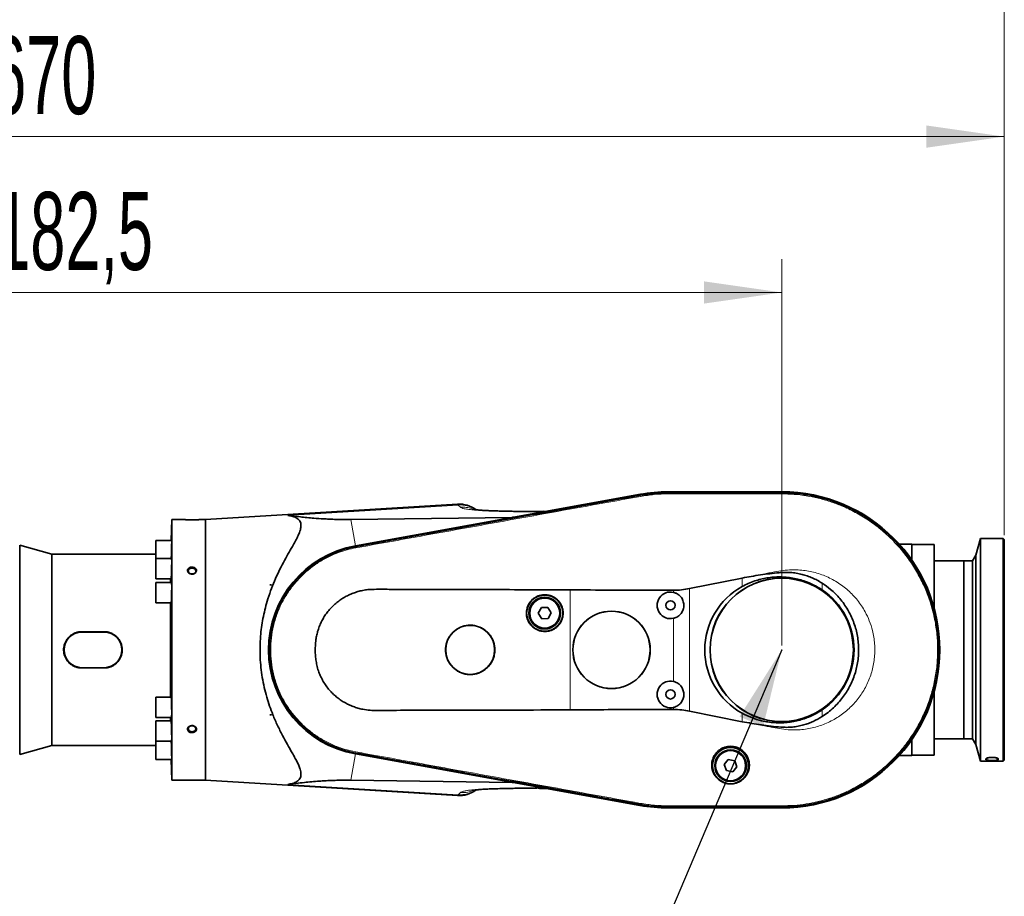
# Model space of a CAD drawing. Header units: millimetres. Extents: x 0 to 11920, y 0 to 8400.
# Tile 59 of 61: x 8958 to 9842, y 6984 to 7771. Entities that reach past the tile are written whole.
import ezdxf

# ---------------------------------------------------------------- set-up
doc = ezdxf.new("R2010")
doc.units = ezdxf.units.MM
doc.header["$LTSCALE"] = 20
doc.header["$PDSIZE"] = -1
doc.styles.add('SLDTEXTSTYLE0', font='TXT', dxfattribs={"width": 0.605})
doc.dimstyles.new('SLDDIMSTYLE0', dxfattribs={"dimtxt": 70, "dimasz": 70, "dimexe": 0, "dimexo": 0.0625, "dimgap": 17.5, "dimtad": 1, "dimdec": 1, "dimrnd": 1e-09, "dimzin": 12, "dimdsep": 46, "dimtxsty": 'SLDTEXTSTYLE0', "dimsah": 1, "dimcen": 0.09, "dimadec": 0, "dimazin": 3, "dimtfac": 1, "dimtofl": 0, "dimtmove": 0, "dimatfit": 3, "dimfxl": 1, "dimfrac": 2, "dimtolj": 1, "dimtzin": 12, "dimarcsym": 0})
doc.dimstyles.new('SLDDIMSTYLE1', dxfattribs={"dimtxt": 0.18, "dimasz": 70, "dimexe": 0, "dimexo": 0.0625, "dimgap": 0, "dimtad": 0, "dimtih": 1, "dimtoh": 1, "dimdec": 0, "dimrnd": 1e-09, "dimzin": 0, "dimdsep": 46, "dimtxsty": 'Standard', "dimsah": 1, "dimcen": 0.09, "dimadec": 0, "dimazin": 0, "dimtfac": 70, "dimtdec": 0, "dimtofl": 0, "dimtmove": 0, "dimatfit": 3, "dimfxl": 1, "dimfrac": 2, "dimtolj": 1, "dimtzin": 0, "dimarcsym": 0})
doc.dimstyles.new('SLDDIMSTYLE2', dxfattribs={"dimtxt": 70, "dimasz": 70, "dimexe": 0, "dimexo": 0.0625, "dimgap": 17.5, "dimtad": 1, "dimdec": 0, "dimrnd": 1e-09, "dimzin": 12, "dimdsep": 46, "dimtxsty": 'SLDTEXTSTYLE0', "dimsah": 1, "dimcen": 0.09, "dimadec": 0, "dimazin": 3, "dimtfac": 1, "dimtofl": 0, "dimtmove": 0, "dimatfit": 3, "dimfxl": 1, "dimfrac": 2, "dimtolj": 1, "dimtzin": 12, "dimarcsym": 0})

# ---------------------------------------------------------------- blocks, each defined once
blk = doc.blocks.new('_D_3')
at = {"color": 7, "linetype": 'Continuous', "lineweight": 0}
for p, q in [((8459.97, 7009.22), (8459.97, 7556.22)), ((9642.47, 7209.22), (9642.47, 7556.22)), ((9642.47, 7526.22), (8459.97, 7526.22))]:
    blk.add_line(p, q, dxfattribs=at)
at = {"color": 7, "linetype": 'Continuous', "lineweight": 18}
for points in [[(8459.97, 7526.22), (8529.97, 7516.22), (8529.97, 7536.22)], [(9642.47, 7526.22), (9572.47, 7536.22), (9572.47, 7516.22)]]:
    blk.add_solid(points, dxfattribs=at)
at = {"color": 7, "linetype": 'Continuous', "lineweight": 18, "insert": (8904.17, 7616.45), "char_height": 70, "attachment_point": 1, "style": 'SLDTEXTSTYLE0'}
blk.add_mtext('1182,5', dxfattribs=at)
blk = doc.blocks.new('_D_4')
at = {"color": 7, "linetype": 'Continuous', "lineweight": 0}
for p, q in [((8058.6, 7090.52), (8058.6, 7836.22)), ((9842.47, 7308.22), (9842.47, 7836.22)), ((8058.6, 7806.22), (9842.47, 7806.22))]:
    blk.add_line(p, q, dxfattribs=at)
at = {"color": 7, "linetype": 'Continuous', "lineweight": 18}
for centre, start, end in [((8951.02, 7859.93), 153.43495, 206.56505), ((8950.05, 7859.93), 333.43495, 26.56505)]:
    blk.add_arc(centre, 120.11, start, end, dxfattribs=at)
for points in [[(8058.6, 7806.22), (8128.6, 7796.22), (8128.6, 7816.22)], [(9842.47, 7806.22), (9772.47, 7816.22), (9772.47, 7796.22)]]:
    blk.add_solid(points, dxfattribs=at)
at = {"color": 7, "linetype": 'Continuous', "lineweight": 18, "insert": (8843.59, 7896.45), "char_height": 70, "attachment_point": 1, "style": 'SLDTEXTSTYLE0'}
blk.add_mtext('1784', dxfattribs=at)
blk = doc.blocks.new('_D_5')
at = {"color": 7, "linetype": 'Continuous', "lineweight": 0}
for p, q in [((8172.47, 7261.72), (8172.47, 7696.22)), ((9842.47, 7308.22), (9842.47, 7696.22)), ((9842.47, 7666.22), (8172.47, 7666.22))]:
    blk.add_line(p, q, dxfattribs=at)
at = {"color": 7, "linetype": 'Continuous', "lineweight": 18}
for points in [[(8172.47, 7666.22), (8242.47, 7656.22), (8242.47, 7676.22)], [(9842.47, 7666.22), (9772.47, 7676.22), (9772.47, 7656.22)]]:
    blk.add_solid(points, dxfattribs=at)
at = {"color": 7, "linetype": 'Continuous', "lineweight": 18, "insert": (8900.53, 7756.45), "char_height": 70, "attachment_point": 1, "style": 'SLDTEXTSTYLE0'}
blk.add_mtext('1670', dxfattribs=at)

msp = doc.modelspace()

# ---------------------------------------------------------------- linework, layer by layer
at = {"color": 7, "linetype": 'Continuous', "lineweight": 35}
for p, q in [((9515.4, 7344.97), (9259.38, 7298.71)), ((9259.39, 7298.6), (9515.23, 7344.85)), ((9642.47, 7347.22), (9540.47, 7347.22)), ((9540.47, 7347.12), (9642.47, 7347.12)), ((9540.47, 7346.33), (9540.48, 7346.33)), ((9642.47, 7346.33), (9642.47, 7346.33)), ((9351.15, 7336.08), (9124.47, 7322.22)), ((9515.36, 7344.08), (9515.37, 7344.08)), ((9423.93, 7329.52), (9428.18, 7329.66)), ((9429.88, 7329.6), (9428.18, 7329.66)), ((9094.39, 7322.22), (9093.73, 7303.57)), ((9105.47, 7322.22), (9094.39, 7322.22)), ((9094.39, 7088.22), (9094.39, 7322.22)), ((9124.47, 7322.22), (9119.47, 7322.22)), ((9124.47, 7322.22), (9124.47, 7088.22)), ((9255.12, 7322.3), (9400.28, 7324.25)), ((9094.22, 7303.57), (9079.89, 7303.57)), ((9079.89, 7303.57), (9079.89, 7287.2)), ((9759.47, 7300.22), (9748.01, 7300.22)), ((9759.47, 7300.22), (9759.47, 7285.69)), ((9820.97, 7305.22), (9816.93, 7290.15)), ((9841.47, 7305.22), (9820.97, 7305.22)), ((9820.97, 7305.22), (9820.97, 7105.22)), ((9842.47, 7304.22), (9841.47, 7305.22)), ((9841.47, 7105.22), (9841.47, 7305.22)), ((9842.47, 7304.22), (9842.47, 7106.22)), ((8986.47, 7291.22), (8957.63, 7299.22)), ((8957.63, 7111.22), (8957.63, 7299.22)), ((9079.89, 7291.22), (8986.47, 7291.22)), ((8986.47, 7119.22), (8986.47, 7291.22)), ((9259.52, 7297.86), (9259.54, 7297.86)), ((9779.47, 7299.72), (9759.47, 7299.72)), ((9779.47, 7299.72), (9779.47, 7242.57)), ((9094.22, 7287.2), (9079.89, 7287.2)), ((9079.89, 7287.2), (9079.89, 7268.9)), ((9805.97, 7285.22), (9779.47, 7285.22)), ((9813.97, 7285.22), (9805.97, 7285.22)), ((9805.97, 7125.22), (9805.97, 7285.22)), ((9816.93, 7290.15), (9813.97, 7285.22)), ((9813.97, 7285.22), (9813.97, 7125.22)), ((9816.93, 7290.15), (9816.93, 7120.29)), ((9079.89, 7268.9), (9093.68, 7268.9)), ((9094.06, 7265.87), (9079.89, 7265.87)), ((9079.89, 7265.87), (9079.89, 7247.57)), ((9093.3, 7265.87), (9093.3, 7268.9)), ((9559.64, 7260.27), (9606.91, 7269.76)), ((9182.52, 7263.55), (9182.52, 7263.72)), ((9183.88, 7263.72), (9182.52, 7263.55)), ((9182.61, 7263.72), (9182.52, 7263.55)), ((9182.52, 7263.72), (9182.61, 7263.72)), ((9182.61, 7263.72), (9183.88, 7263.72)), ((9079.89, 7247.57), (9093.75, 7247.57)), ((9093.3, 7162.87), (9093.3, 7247.57)), ((9426.43, 7243.13), (9423.7, 7238.04)), ((9432.21, 7243.31), (9426.43, 7243.13)), ((9435.24, 7238.4), (9432.21, 7243.31)), ((9432.51, 7233.31), (9435.24, 7238.4)), ((9423.7, 7238.04), (9426.74, 7233.13)), ((9426.74, 7233.13), (9432.51, 7233.31)), ((9033.47, 7221.51), (9013.47, 7221.51)), ((9033.47, 7221.22), (9013.47, 7221.22)), ((9013.47, 7189.22), (9033.47, 7189.22)), ((9013.47, 7188.94), (9033.47, 7188.94)), ((9779.47, 7167.87), (9779.47, 7110.72)), ((9093.75, 7162.87), (9079.89, 7162.87)), ((9079.89, 7162.87), (9079.89, 7144.57)), ((9606.91, 7140.67), (9559.64, 7150.17)), ((9079.89, 7144.57), (9094.06, 7144.57)), ((9093.68, 7141.54), (9079.89, 7141.54)), ((9079.89, 7141.54), (9079.89, 7123.24)), ((9093.3, 7141.54), (9093.3, 7144.57)), ((9182.52, 7146.89), (9183.88, 7146.72)), ((9182.52, 7146.72), (9182.52, 7146.89)), ((9182.52, 7146.89), (9182.61, 7146.72)), ((9182.61, 7146.72), (9182.52, 7146.72)), ((9182.61, 7146.72), (9183.88, 7146.72)), ((9079.89, 7123.24), (9094.22, 7123.24)), ((9079.89, 7123.24), (9079.89, 7106.87)), ((9759.47, 7124.75), (9759.47, 7110.22)), ((9779.47, 7125.22), (9805.97, 7125.22)), ((9805.97, 7125.22), (9813.97, 7125.22)), ((9813.97, 7125.22), (9816.93, 7120.29)), ((8957.63, 7111.22), (8986.47, 7119.22)), ((8986.47, 7119.22), (9079.89, 7119.22)), ((9816.93, 7120.29), (9820.97, 7105.22)), ((9079.89, 7106.87), (9094.22, 7106.87)), ((9093.73, 7106.87), (9094.39, 7088.22)), ((9259.37, 7111.74), (9515.02, 7065.5)), ((9515.23, 7065.59), (9259.39, 7111.84)), ((9259.54, 7112.58), (9259.52, 7112.58)), ((9594.46, 7106.63), (9590.78, 7102.19)), ((9600.16, 7105.67), (9594.46, 7106.63)), ((9602.16, 7100.25), (9600.16, 7105.67)), ((9748.01, 7110.22), (9759.47, 7110.22)), ((9759.47, 7110.72), (9779.47, 7110.72)), ((9825.98, 7107.46), (9825.97, 7107.41)), ((9825.97, 7106.59), (9825.97, 7107.41)), ((9841.47, 7105.22), (9842.47, 7106.22)), ((9590.78, 7102.19), (9592.79, 7096.77)), ((9592.79, 7096.77), (9598.48, 7095.81)), ((9598.48, 7095.81), (9602.16, 7100.25)), ((9820.97, 7105.22), (9841.47, 7105.22)), ((9094.39, 7088.22), (9124.47, 7088.22)), ((9124.47, 7088.22), (9351.16, 7074.36)), ((9400.13, 7086.2), (9255.1, 7088.15)), ((9423.54, 7080.87), (9423.95, 7080.86)), ((9429.78, 7080.84), (9428.18, 7080.78)), ((9515.37, 7066.36), (9515.36, 7066.36)), ((9540.48, 7064.12), (9540.47, 7064.12)), ((9642.47, 7063.33), (9540.47, 7063.33)), ((9540.47, 7063.22), (9642.47, 7063.22)), ((9642.47, 7064.11), (9642.46, 7064.11))]:
    msp.add_line(p, q, dxfattribs=at)
at = {"color": 8, "linetype": 'Continuous', "lineweight": 18}
for p, q in [((9515.37, 7344.08), (9515.23, 7344.85)), ((9540.47, 7346.33), (9540.47, 7347.12)), ((9540.47, 7345.3), (9540.48, 7346.33)), ((9642.47, 7346.33), (9642.47, 7347.12)), ((9642.47, 7346.33), (9642.47, 7345.3)), ((9515.55, 7343.07), (9515.36, 7344.08)), ((9351.73, 7335.3), (9198.71, 7326)), ((9353.65, 7333.38), (9351.73, 7335.3)), ((9400.28, 7324.25), (9429.88, 7329.6)), ((9255.12, 7322.3), (9259.38, 7298.71)), ((9259.52, 7297.86), (9259.39, 7298.6)), ((9259.71, 7296.84), (9259.54, 7297.86)), ((9606.91, 7262.12), (9606.91, 7269.76)), ((9678.71, 7265.18), (9678.71, 7259.11)), ((9452.47, 7151.33), (9452.47, 7259.1)), ((9545.28, 7256.89), (9545.28, 7258.74)), ((9559.64, 7260.27), (9559.64, 7150.17)), ((9545.28, 7176.89), (9545.28, 7233.55)), ((9013.47, 7221.51), (9013.47, 7221.22)), ((9033.47, 7221.51), (9033.47, 7221.22)), ((9013.47, 7188.94), (9013.47, 7189.22)), ((9033.47, 7188.94), (9033.47, 7189.22)), ((9545.28, 7151.69), (9545.28, 7153.55)), ((9678.71, 7151.34), (9678.71, 7145.26)), ((9606.91, 7140.67), (9606.91, 7148.32)), ((9255.1, 7088.15), (9259.37, 7111.74)), ((9259.52, 7112.58), (9259.39, 7111.84)), ((9259.71, 7113.6), (9259.54, 7112.58)), ((9825.97, 7106.59), (9827.67, 7108.27)), ((9825.97, 7107.41), (9826.45, 7107.87)), ((9835.28, 7108.26), (9836.97, 7106.59)), ((9836.5, 7107.87), (9836.97, 7107.41)), ((9351.73, 7075.14), (9198.71, 7084.44)), ((9429.78, 7080.84), (9400.13, 7086.2)), ((9351.73, 7075.14), (9353.65, 7077.06)), ((9515.37, 7066.36), (9515.23, 7065.59)), ((9515.55, 7067.37), (9515.36, 7066.36)), ((9540.47, 7065.14), (9540.48, 7064.12)), ((9540.47, 7064.12), (9540.47, 7063.33)), ((9642.47, 7065.14), (9642.46, 7064.11)), ((9642.47, 7064.11), (9642.47, 7063.33))]:
    msp.add_line(p, q, dxfattribs=at)
at = {"color": 7, "linetype": 'Continuous', "lineweight": 35, "flags": 128}
for points in [[(9112.47, 7273.37), (9113.58, 7273.51), (9114.56, 7273.94), (9115.32, 7274.59), (9115.77, 7275.4), (9115.86, 7276.29), (9115.59, 7277.15), (9114.97, 7277.89), (9114.09, 7278.44), (9113.03, 7278.73), (9111.91, 7278.73), (9110.85, 7278.44), (9109.97, 7277.89), (9109.36, 7277.15), (9109.08, 7276.29), (9109.18, 7275.4), (9109.63, 7274.59), (9110.38, 7273.94), (9111.37, 7273.51), (9112.47, 7273.37)], [(9112.47, 7131.68), (9113.58, 7131.82), (9114.56, 7132.25), (9115.32, 7132.9), (9115.77, 7133.71), (9115.86, 7134.6), (9115.59, 7135.46), (9114.97, 7136.2), (9114.09, 7136.75), (9113.03, 7137.04), (9111.91, 7137.04), (9110.85, 7136.75), (9109.97, 7136.2), (9109.36, 7135.46), (9109.08, 7134.6), (9109.18, 7133.71), (9109.63, 7132.9), (9110.38, 7132.25), (9111.37, 7131.82), (9112.47, 7131.68)], [(9836.97, 7106.59), (9836.97, 7106.68), (9836.97, 7106.78), (9836.97, 7106.88), (9836.97, 7106.98), (9836.97, 7107.08), (9836.97, 7107.18), (9836.97, 7107.29), (9836.97, 7107.41)]]:
    msp.add_lwpolyline(points, dxfattribs=at)
at = {"color": 7, "linetype": 'Continuous', "lineweight": 35}
for centre, radius in [((9642.47, 7205.22), 64.48), ((9642.47, 7205.22), 64.33), ((9429.47, 7238.22), 16.25), ((9429.47, 7238.22), 14.25), ((9429.47, 7238.22), 13.5), ((9542.47, 7245.22), 4.15), ((9489.47, 7205.22), 34.78), ((9489.47, 7205.22), 34.7), ((9362.47, 7205.22), 22), ((9542.47, 7165.22), 4.15), ((9596.47, 7101.22), 16.25), ((9596.47, 7101.22), 14.25), ((9596.47, 7101.22), 13.5)]:
    msp.add_circle(centre, radius, dxfattribs=at)
at = {"color": 8, "linetype": 'Continuous', "lineweight": 18}
for centre in [(9429.47, 7238.22), (9596.47, 7101.22)]:
    msp.add_circle(centre, 13.85, dxfattribs=at)
at = {"color": 7, "linetype": 'Continuous', "lineweight": 35}
for centre, radius, start, end in [((9540.47, 7205.22), 141.9, 90, 100.2472), ((9540.47, 7206.22), 141, 90, 100.24369), ((9642.47, 7205.22), 142, 270, 90), ((9642.47, 7205.22), 141.9, 270, 90), ((9352.63, 7311.13), 25, 53.24506, 93.3864), ((9276.27, 7205.22), 95, 100.24369, 259.74928), ((9276.27, 7205.22), 94.9, 100.2472, 259.7528), ((9542.47, 7245.22), 12, 76.45651, 283.54349), ((9642.47, 7205.22), 64.94, 303.92106, 56.07894), ((9013.47, 7205.22), 16, 90, 270), ((9033.47, 7205.22), 16, 270, 90), ((9542.47, 7165.22), 12, 76.45651, 283.54349), ((9352.63, 7099.31), 25, 266.62755, 306.73991), ((9540.47, 7206.22), 143, 259.74928, 270), ((9540.47, 7205.22), 141.9, 259.7528, 270)]:
    msp.add_arc(centre, radius, start, end, dxfattribs=at)
at = {"color": 8, "linetype": 'Continuous', "lineweight": 18}
for centre, radius, start, end in [((9353.54, 7310.73), 24.65, 55.97174, 94.22761), ((9353.54, 7099.74), 24.67, 265.79075, 304.0398)]:
    msp.add_arc(centre, radius, start, end, dxfattribs=at)
at = {"color": 7, "linetype": 'Continuous', "lineweight": 35}
for centre, major_axis, ratio, start_param, end_param in [((9427.58, 7335.2), (-4.1, 5.06), 0.585928, 2.668582, 2.83025), ((9415.06, 7332.94), (15.85, 8.33), 0.155329, 3.437966, 3.599634), ((9638.53, 7205.22), (65.19, 0), 0.998174, 2.07735, 4.205835), ((9414.89, 7077.51), (15.84, -8.33), 0.155513, 2.68342, 2.845177), ((9427.49, 7075.24), (4.1, 5.06), 0.586041, 0.311216, 0.472973)]:
    msp.add_ellipse(centre, major_axis=major_axis, ratio=ratio, start_param=start_param, end_param=end_param, dxfattribs=at)
for points, knots in [([(9515.37, 7344.08), (9518.67, 7344.6), (9524.46, 7345.52), (9532.86, 7346.2), (9537.93, 7346.28), (9540.47, 7346.33)], [0, 0, 0, 0, 0.396601, 0.697862, 1, 1, 1, 1]), ([(9540.48, 7346.33), (9543.81, 7346.33), (9550.48, 7346.32), (9563.82, 7346.33), (9580.5, 7346.33), (9600.83, 7346.33), (9617.99, 7346.33), (9631.98, 7346.32), (9638.97, 7346.33), (9642.47, 7346.33)], [0, 0, 0, 0, 0.098098, 0.196194, 0.392385, 0.588576, 0.794288, 0.897143, 1, 1, 1, 1]), ([(9642.47, 7346.33), (9645.84, 7346.26), (9652.57, 7346.12), (9662.63, 7344.99), (9672.58, 7343.2), (9682.4, 7340.68), (9692, 7337.48), (9701.35, 7333.58), (9710.39, 7329.04), (9719.1, 7323.85), (9727.4, 7318.06), (9735.27, 7311.68), (9742.65, 7304.76), (9749.53, 7297.32), (9755.85, 7289.42), (9761.6, 7281.07), (9766.73, 7272.34), (9771.22, 7263.26), (9775.04, 7253.89), (9778.19, 7244.26), (9780.64, 7234.44), (9782.38, 7224.46), (9783.4, 7214.39), (9783.69, 7204.26), (9783.26, 7194.15), (9782.11, 7184.08), (9780.24, 7174.14), (9777.65, 7164.34), (9774.38, 7154.77), (9770.42, 7145.44), (9765.81, 7136.43), (9760.56, 7127.76), (9754.71, 7119.51), (9748.27, 7111.68), (9741.31, 7104.34), (9733.82, 7097.51), (9725.87, 7091.25), (9717.48, 7085.56), (9708.72, 7080.5), (9699.61, 7076.07), (9690.21, 7072.31), (9680.56, 7069.23), (9670.72, 7066.85), (9661.06, 7065.24), (9651.63, 7064.29), (9645.53, 7064.17), (9642.47, 7064.11)], [0, 0, 0, 0, 0.022772, 0.045542, 0.06843, 0.091201, 0.114089, 0.136859, 0.159747, 0.182517, 0.205404, 0.228175, 0.251062, 0.273832, 0.29672, 0.31949, 0.342378, 0.365148, 0.388036, 0.410806, 0.433694, 0.456464, 0.479351, 0.502122, 0.525009, 0.547779, 0.570667, 0.593437, 0.616325, 0.639095, 0.661983, 0.684753, 0.707641, 0.730411, 0.753299, 0.776069, 0.798956, 0.821727, 0.844614, 0.867384, 0.890272, 0.913042, 0.935931, 0.958701, 0.979307, 1, 1, 1, 1]), ([(9259.54, 7297.86), (9262.83, 7298.46), (9269.4, 7299.65), (9279.26, 7301.43), (9292.4, 7303.81), (9308.83, 7306.77), (9335.12, 7311.52), (9367.99, 7317.45), (9407.42, 7324.58), (9440.28, 7330.51), (9466.57, 7335.26), (9483.01, 7338.23), (9496.07, 7340.59), (9505.76, 7342.34), (9512.16, 7343.5), (9515.36, 7344.08)], [0, 0, 0, 0, 0.038538, 0.077075, 0.115613, 0.192687, 0.269762, 0.423911, 0.57806, 0.732208, 0.809283, 0.886357, 0.924895, 0.962447, 1, 1, 1, 1]), ([(9423.93, 7329.59), (9422.97, 7329.57), (9419.42, 7329.49), (9413.8, 7329.47), (9407.25, 7329.5), (9401.56, 7329.61), (9396.23, 7329.75), (9391.06, 7329.86), (9386.1, 7329.99), (9381.61, 7330.13), (9377.45, 7330.3), (9373.6, 7330.5), (9370.55, 7330.72), (9368.21, 7330.94), (9366.52, 7331.14), (9365.49, 7331.29), (9364.96, 7331.37), (9364.9, 7331.37), (9364.87, 7331.37)], [0, 0, 0, 0, 0.0354511, 0.1321713, 0.2210794, 0.3020437, 0.3757689, 0.4584586, 0.5314567, 0.6009834, 0.6707245, 0.7406671, 0.8117432, 0.8600694, 0.907455, 0.9491423, 0.9764745, 1, 1, 1, 1]), ([(9105.47, 7322.22), (9105.49, 7322.22), (9105.55, 7322.22), (9106.2, 7322.18), (9107.62, 7322.11), (9109.59, 7322.05), (9111.91, 7322.02), (9114.34, 7322.03), (9116.56, 7322.08), (9118.29, 7322.16), (9119.31, 7322.21), (9119.42, 7322.22), (9119.47, 7322.22)], [0, 0, 0, 0, 0.052295, 0.15493, 0.258586, 0.364844, 0.474016, 0.585217, 0.696873, 0.80723, 0.914856, 1, 1, 1, 1]), ([(9198.71, 7084.44), (9200.11, 7084.67), (9202.35, 7085.03), (9204.95, 7085.96), (9206.82, 7086.93), (9208.36, 7088.15), (9209.52, 7089.62), (9210.22, 7091.33), (9210.5, 7093.28), (9210.32, 7095.49), (9209.68, 7098.14), (9208.51, 7101.23), (9206.8, 7104.82), (9204.74, 7108.68), (9201.88, 7113.75), (9198.18, 7120.22), (9193.7, 7128.39), (9189.27, 7137.25), (9185.4, 7146.1), (9182.19, 7154.66), (9179.58, 7162.87), (9177.35, 7171.47), (9175.58, 7180.35), (9174.35, 7189.37), (9173.65, 7198.57), (9173.52, 7207.95), (9173.97, 7216.96), (9174.9, 7225.42), (9176.19, 7233.37), (9177.89, 7241.2), (9180.16, 7249.55), (9183.04, 7258.21), (9186.58, 7267.15), (9190.48, 7275.67), (9194.59, 7283.73), (9198.75, 7291.23), (9202.33, 7297.47), (9205.23, 7302.63), (9207.43, 7306.85), (9208.96, 7310.3), (9209.88, 7313.07), (9210.36, 7315.27), (9210.48, 7317.31), (9210.21, 7319.15), (9209.54, 7320.75), (9208.5, 7322.14), (9207.09, 7323.33), (9205.06, 7324.45), (9202.33, 7325.42), (9199.92, 7325.81), (9198.71, 7326)], [0, 0, 0, 0, 0.0229767, 0.0366637, 0.0503477, 0.0643816, 0.0784123, 0.092138, 0.1058635, 0.120116, 0.1343721, 0.1521185, 0.1698729, 0.188075, 0.2062811, 0.2373696, 0.2684639, 0.3004326, 0.3323965, 0.3570547, 0.3817101, 0.4070259, 0.4323385, 0.4570391, 0.4817379, 0.5073573, 0.532977, 0.5549349, 0.5768942, 0.5994259, 0.6219596, 0.6504603, 0.678966, 0.708283, 0.7376028, 0.7667028, 0.7957975, 0.8158618, 0.8359464, 0.8559812, 0.8688586, 0.8817333, 0.894977, 0.9082193, 0.9211147, 0.9340115, 0.9473011, 0.9605936, 0.9802158, 1, 1, 1, 1]), ([(9198.71, 7326), (9202.35, 7325.56), (9207.81, 7324.88), (9215.74, 7324.07), (9222.59, 7323.46), (9229.15, 7322.98), (9235.39, 7322.64), (9240.85, 7322.42), (9246.13, 7322.29), (9251.11, 7322.26), (9253.78, 7322.28), (9255.12, 7322.3)], [0, 0, 0, 0, 0.243047, 0.365021, 0.486979, 0.641818, 0.719988, 0.798133, 0.898031, 0.949027, 1, 1, 1, 1]), ([(9093.79, 7287.2), (9093.81, 7287.68), (9093.87, 7288.8), (9093.97, 7291.39), (9094.07, 7294.46), (9094.15, 7297.55), (9094.2, 7300.29), (9094.22, 7302.33), (9094.21, 7303.47), (9094.18, 7303.46), (9094.17, 7303.45)], [0, 0, 0, 0, 0.101077, 0.236488, 0.371911, 0.507295, 0.64261, 0.777857, 0.913059, 1, 1, 1, 1]), ([(9259.52, 7112.58), (9257.88, 7112.9), (9254.58, 7113.55), (9248.83, 7115.1), (9242.29, 7117.31), (9235.12, 7120.44), (9228.21, 7124.16), (9221.65, 7128.42), (9215.46, 7133.23), (9209.7, 7138.52), (9204.39, 7144.29), (9199.58, 7150.47), (9195.29, 7157.04), (9191.54, 7164), (9188.35, 7171.32), (9185.8, 7178.87), (9183.91, 7186.56), (9182.68, 7194.28), (9182.1, 7202.1), (9182.17, 7209.93), (9182.88, 7217.73), (9184.24, 7225.45), (9186.24, 7233.03), (9188.89, 7240.48), (9192.18, 7247.75), (9196.08, 7254.71), (9200.51, 7261.26), (9205.42, 7267.35), (9210.83, 7273.03), (9216.68, 7278.22), (9222.95, 7282.93), (9229.6, 7287.09), (9236.59, 7290.71), (9243.94, 7293.74), (9251.59, 7296.22), (9256.88, 7297.31), (9259.52, 7297.86)], [0, 0, 0, 0, 0.019195, 0.038449, 0.068213, 0.098184, 0.127948, 0.157918, 0.187678, 0.217645, 0.247404, 0.277371, 0.307232, 0.337093, 0.367821, 0.398549, 0.428314, 0.458285, 0.48805, 0.518021, 0.547776, 0.577737, 0.607595, 0.637453, 0.668178, 0.698902, 0.72867, 0.758644, 0.788402, 0.818367, 0.848126, 0.878091, 0.908127, 0.938162, 0.969083, 1, 1, 1, 1]), ([(9093.68, 7269.02), (9093.7, 7269.02), (9093.74, 7269.02), (9093.84, 7270.19), (9093.95, 7272.26), (9094.05, 7275.01), (9094.13, 7278.1), (9094.19, 7281.18), (9094.22, 7283.92), (9094.21, 7285.96), (9094.18, 7287.1), (9094.14, 7287.09), (9094.13, 7287.08)], [0, 0, 0, 0, 0.072038, 0.179431, 0.286882, 0.394352, 0.501799, 0.609195, 0.716535, 0.823833, 0.931121, 1, 1, 1, 1]), ([(9109.31, 7274.48), (9109.59, 7274.25), (9110.18, 7273.76), (9111.39, 7273.32), (9112.77, 7273.21), (9114.12, 7273.48), (9115.29, 7274.09), (9116.12, 7274.98), (9116.54, 7276.01), (9116.49, 7277.08), (9116.01, 7278.06), (9115.14, 7278.85), (9113.97, 7279.39), (9112.61, 7279.6), (9111.23, 7279.46), (9109.99, 7278.97), (9109.04, 7278.19), (9108.49, 7277.21), (9108.39, 7276.15), (9108.7, 7275.2), (9109.13, 7274.7), (9109.31, 7274.48)], [0, 0, 0, 0, 0.047445, 0.101225, 0.155754, 0.210712, 0.265569, 0.319819, 0.373182, 0.42578, 0.478107, 0.530781, 0.584236, 0.638543, 0.693419, 0.748367, 0.802852, 0.856501, 0.9093, 0.961644, 1, 1, 1, 1]), ([(9606.91, 7269.76), (9612.39, 7270.73), (9620.61, 7272.18), (9631.67, 7273.66), (9638.92, 7274.47), (9645.12, 7274.87), (9650.31, 7274.76), (9655.51, 7274.14), (9660.55, 7273.11), (9665.36, 7271.69), (9669.95, 7269.91), (9674.43, 7267.78), (9677.28, 7266.04), (9678.71, 7265.18)], [0, 0, 0, 0, 0.22584, 0.339046, 0.452237, 0.521545, 0.590805, 0.662069, 0.733334, 0.799118, 0.864905, 0.932452, 1, 1, 1, 1]), ([(9093.75, 7247.68), (9093.77, 7247.68), (9093.83, 7247.69), (9093.92, 7248.87), (9094.03, 7250.93), (9094.12, 7253.69), (9094.18, 7256.78), (9094.22, 7259.86), (9094.22, 7262.6), (9094.19, 7264.63), (9094.13, 7265.77), (9094.08, 7265.76), (9094.06, 7265.75)], [0, 0, 0, 0, 0.072235, 0.179677, 0.287147, 0.394603, 0.502013, 0.609365, 0.716671, 0.823959, 0.931261, 1, 1, 1, 1]), ([(9606.91, 7262.12), (9608.72, 7263.07), (9612.36, 7264.96), (9617.97, 7267.11), (9623.59, 7268.77), (9629.21, 7269.92), (9634.98, 7270.61), (9640.8, 7270.82), (9646.6, 7270.54), (9652.36, 7269.78), (9658.11, 7268.52), (9664.54, 7266.51), (9671.55, 7263.55), (9676.31, 7260.6), (9678.71, 7259.11)], [0, 0, 0, 0, 0.081252, 0.163161, 0.238225, 0.313799, 0.390977, 0.468708, 0.544647, 0.621114, 0.699256, 0.777982, 0.888144, 1, 1, 1, 1]), ([(9678.71, 7265.18), (9681.3, 7263.38), (9685.52, 7260.46), (9690.73, 7255.62), (9694.79, 7251.22), (9698.49, 7246.44), (9701.78, 7241.36), (9704.59, 7236.08), (9706.96, 7230.59), (9708.87, 7224.86), (9710.29, 7218.99), (9711.19, 7213.08), (9711.6, 7207.12), (9711.51, 7201.09), (9710.91, 7195.09), (9709.81, 7189.22), (9708.23, 7183.46), (9706.15, 7177.8), (9703.59, 7172.33), (9700.6, 7167.15), (9697.2, 7162.23), (9693.36, 7157.57), (9688.99, 7153.12), (9684.14, 7148.94), (9680.53, 7146.49), (9678.71, 7145.26)], [0, 0, 0, 0, 0.066246, 0.107799, 0.149352, 0.192116, 0.23488, 0.276393, 0.317907, 0.36063, 0.403352, 0.444801, 0.48625, 0.528897, 0.571542, 0.613002, 0.654461, 0.697122, 0.739784, 0.781275, 0.822767, 0.865462, 0.908156, 0.953884, 1, 1, 1, 1]), ([(9452.47, 7259.1), (9440.33, 7259.15), (9416.05, 7259.24), (9379.63, 7259.36), (9343.22, 7259.44), (9313.87, 7259.54), (9291.55, 7259.52), (9279.83, 7259.69), (9271.67, 7259.47), (9267.1, 7258.91), (9262.66, 7257.87), (9258.34, 7256.58), (9254.15, 7254.88), (9250.08, 7252.82), (9246.2, 7250.43), (9242.57, 7247.73), (9239.19, 7244.74), (9236.04, 7241.44), (9233.21, 7237.89), (9230.73, 7234.15), (9228.59, 7230.23), (9226.78, 7226.08), (9225.37, 7221.85), (9224.34, 7217.6), (9223.43, 7211.93), (9223.11, 7205.97), (9223.37, 7199.83), (9223.95, 7194.96), (9224.94, 7190.1), (9226.38, 7185.42), (9228.21, 7181), (9230.4, 7176.82), (9233.01, 7172.81), (9235.89, 7169.18), (9238.96, 7165.94), (9242.15, 7163.06), (9245.61, 7160.43), (9249.32, 7158.06), (9253.23, 7156), (9257.3, 7154.25), (9261.52, 7152.87), (9266.57, 7151.62), (9272.53, 7150.84), (9281.61, 7150.81), (9297.38, 7150.93), (9319.87, 7150.92), (9346.59, 7151), (9373.17, 7151.06), (9408.41, 7151.16), (9434.84, 7151.26), (9452.47, 7151.33)], [0, 0, 0, 0, 0.069614, 0.139243, 0.208857, 0.278474, 0.307818, 0.337168, 0.345984, 0.35485, 0.363671, 0.372251, 0.380893, 0.389722, 0.398615, 0.407196, 0.415837, 0.42467, 0.433571, 0.442035, 0.450561, 0.459289, 0.468088, 0.476206, 0.484376, 0.501027, 0.510288, 0.519606, 0.529131, 0.538744, 0.547674, 0.55668, 0.565925, 0.57525, 0.583439, 0.591682, 0.600092, 0.608557, 0.617063, 0.625625, 0.634132, 0.642694, 0.655593, 0.668673, 0.694979, 0.746437, 0.797914, 0.848418, 0.898931, 1, 1, 1, 1]), ([(9452.47, 7259.1), (9476.75, 7258.96), (9507.69, 7258.77), (9538.63, 7258.75), (9545.28, 7258.74)], [0, 0, 0, 0, 0.784897, 1, 1, 1, 1]), ([(9545.28, 7258.74), (9547.68, 7258.81), (9552.51, 7258.94), (9557.26, 7259.82), (9559.64, 7260.27)], [0, 0, 0, 0, 0.496908, 1, 1, 1, 1]), ([(9545.28, 7256.89), (9546.11, 7256.63), (9548.23, 7255.97), (9551.16, 7253.81), (9553.52, 7250.47), (9554.63, 7246.51), (9554.38, 7242.42), (9552.78, 7238.63), (9550.02, 7235.6), (9547.28, 7234.1), (9545.64, 7233.65), (9545.28, 7233.55)], [0, 0, 0, 0, 0.081529, 0.207697, 0.334029, 0.460422, 0.586706, 0.712931, 0.839258, 0.965655, 1, 1, 1, 1]), ([(9445.98, 7238.22), (9445.94, 7239.15), (9445.85, 7241), (9445.12, 7243.71), (9443.98, 7246.26), (9442.43, 7248.58), (9440.5, 7250.61), (9438.27, 7252.29), (9435.78, 7253.56), (9433.12, 7254.4), (9430.35, 7254.78), (9427.56, 7254.7), (9424.82, 7254.13), (9422.22, 7253.13), (9419.82, 7251.7), (9417.69, 7249.89), (9415.9, 7247.74), (9414.49, 7245.33), (9413.52, 7242.71), (9412.99, 7239.96), (9412.93, 7237.17), (9413.34, 7234.41), (9414.22, 7231.75), (9415.51, 7229.28), (9417.22, 7227.06), (9419.26, 7225.16), (9421.6, 7223.63), (9424.16, 7222.51), (9426.87, 7221.84), (9429.66, 7221.63), (9432.44, 7221.91), (9435.14, 7222.63), (9437.67, 7223.8), (9439.98, 7225.38), (9441.98, 7227.33), (9443.64, 7229.58), (9444.87, 7232.08), (9445.79, 7234.97), (9445.91, 7237.06), (9445.98, 7238.22)], [0, 0, 0, 0, 0.026853, 0.053705, 0.080558, 0.107411, 0.134261, 0.161111, 0.187958, 0.214804, 0.241646, 0.268488, 0.29533, 0.322171, 0.349015, 0.375859, 0.402706, 0.429553, 0.456403, 0.483253, 0.510103, 0.536954, 0.563804, 0.590655, 0.617506, 0.644356, 0.671205, 0.698054, 0.724901, 0.751747, 0.77859, 0.805432, 0.832274, 0.859115, 0.885958, 0.912802, 0.939649, 0.966497, 1, 1, 1, 1]), ([(9013.47, 7221.51), (9012.57, 7221.46), (9010.74, 7221.38), (9008.09, 7220.68), (9005.57, 7219.57), (9003.29, 7218.06), (9001.26, 7216.18), (8999.59, 7213.99), (8998.29, 7211.52), (8997.45, 7208.9), (8997.06, 7206.16), (8997.13, 7203.45), (8997.65, 7200.78), (8998.59, 7198.26), (8999.95, 7195.91), (9001.68, 7193.82), (9003.76, 7192.02), (9006.11, 7190.59), (9008.7, 7189.56), (9011.18, 7189.02), (9012.8, 7188.96), (9013.47, 7188.94)], [0, 0, 0, 0, 0.052563, 0.106663, 0.159224, 0.213282, 0.266348, 0.320943, 0.374135, 0.428918, 0.481241, 0.535126, 0.586709, 0.639769, 0.691724, 0.745131, 0.798063, 0.852509, 0.905756, 0.96058, 1, 1, 1, 1]), ([(9033.47, 7188.94), (9034.37, 7188.98), (9036.2, 7189.07), (9038.85, 7189.76), (9041.37, 7190.87), (9043.66, 7192.38), (9045.68, 7194.26), (9047.36, 7196.45), (9048.65, 7198.92), (9049.5, 7201.54), (9049.89, 7204.28), (9049.82, 7206.99), (9049.3, 7209.67), (9048.35, 7212.18), (9046.99, 7214.53), (9045.27, 7216.62), (9043.19, 7218.42), (9040.83, 7219.85), (9038.24, 7220.88), (9035.76, 7221.42), (9034.15, 7221.48), (9033.47, 7221.51)], [0, 0, 0, 0, 0.0525633, 0.1066632, 0.1592244, 0.2132818, 0.2663482, 0.320943, 0.3741347, 0.4289181, 0.4812405, 0.5351261, 0.5867087, 0.6397692, 0.6917241, 0.745131, 0.7980631, 0.8525094, 0.9057557, 0.9605802, 1, 1, 1, 1]), ([(9384.65, 7205.22), (9384.59, 7206.46), (9384.47, 7208.95), (9383.5, 7212.58), (9381.97, 7216), (9379.89, 7219.12), (9377.3, 7221.83), (9374.31, 7224.08), (9370.97, 7225.79), (9367.4, 7226.93), (9363.69, 7227.43), (9359.95, 7227.32), (9356.28, 7226.57), (9352.78, 7225.22), (9349.56, 7223.3), (9346.7, 7220.87), (9344.31, 7217.99), (9342.42, 7214.75), (9341.11, 7211.23), (9340.4, 7207.55), (9340.33, 7203.81), (9340.87, 7200.1), (9342.04, 7196.55), (9343.78, 7193.23), (9346.06, 7190.26), (9348.8, 7187.71), (9351.94, 7185.66), (9355.37, 7184.15), (9359.01, 7183.26), (9362.75, 7182.97), (9366.48, 7183.33), (9370.1, 7184.3), (9373.5, 7185.88), (9376.6, 7188), (9379.28, 7190.61), (9381.5, 7193.63), (9383.16, 7196.98), (9384.39, 7200.86), (9384.56, 7203.67), (9384.65, 7205.22)], [0, 0, 0, 0, 0.026838, 0.053677, 0.080515, 0.107353, 0.134192, 0.161031, 0.187873, 0.214714, 0.241564, 0.268414, 0.295275, 0.322136, 0.349005, 0.375873, 0.402737, 0.429601, 0.456447, 0.483292, 0.510117, 0.536942, 0.56376, 0.590577, 0.617408, 0.644238, 0.671091, 0.697943, 0.72481, 0.751677, 0.778544, 0.805411, 0.832269, 0.859126, 0.885973, 0.91282, 0.93966, 0.966501, 1, 1, 1, 1]), ([(9545.28, 7176.89), (9546.11, 7176.63), (9548.23, 7175.97), (9551.16, 7173.81), (9553.52, 7170.47), (9554.63, 7166.51), (9554.38, 7162.42), (9552.78, 7158.63), (9550.02, 7155.6), (9547.28, 7154.1), (9545.64, 7153.65), (9545.28, 7153.55)], [0, 0, 0, 0, 0.081529, 0.207697, 0.334029, 0.460422, 0.586706, 0.712931, 0.839258, 0.965655, 1, 1, 1, 1]), ([(9094.06, 7144.68), (9094.08, 7144.69), (9094.13, 7144.69), (9094.19, 7145.87), (9094.22, 7147.93), (9094.22, 7150.69), (9094.18, 7153.78), (9094.11, 7156.86), (9094.03, 7159.59), (9093.92, 7161.63), (9093.82, 7162.77), (9093.77, 7162.76), (9093.75, 7162.75)], [0, 0, 0, 0, 0.072456, 0.17986, 0.287206, 0.394509, 0.501796, 0.609102, 0.716453, 0.823861, 0.931316, 1, 1, 1, 1]), ([(9545.28, 7151.69), (9534.51, 7151.67), (9503.58, 7151.61), (9472.64, 7151.44), (9452.47, 7151.33)], [0, 0, 0, 0, 0.348102, 1, 1, 1, 1]), ([(9559.64, 7150.17), (9557.29, 7150.61), (9552.54, 7151.49), (9547.71, 7151.63), (9545.28, 7151.69)], [0, 0, 0, 0, 0.497027, 1, 1, 1, 1]), ([(9678.71, 7151.34), (9677.17, 7150.35), (9674.09, 7148.38), (9669.15, 7145.9), (9664, 7143.78), (9658.61, 7142.06), (9653.03, 7140.79), (9647.35, 7139.97), (9641.62, 7139.63), (9635.86, 7139.77), (9630.06, 7140.38), (9623.18, 7141.72), (9615.3, 7144.1), (9609.72, 7146.9), (9606.91, 7148.32)], [0, 0, 0, 0, 0.072301, 0.145079, 0.218952, 0.293323, 0.369251, 0.445712, 0.521004, 0.596811, 0.674234, 0.752217, 0.874962, 1, 1, 1, 1]), ([(9094.13, 7123.35), (9094.14, 7123.35), (9094.18, 7123.35), (9094.21, 7124.53), (9094.22, 7126.6), (9094.19, 7129.35), (9094.13, 7132.44), (9094.05, 7135.52), (9093.94, 7138.26), (9093.84, 7140.29), (9093.74, 7141.44), (9093.7, 7141.42), (9093.68, 7141.42)], [0, 0, 0, 0, 0.0723035, 0.1796618, 0.2869716, 0.3942588, 0.5015566, 0.6088949, 0.7162896, 0.8237355, 0.9312055, 1, 1, 1, 1]), ([(9678.71, 7145.26), (9676.1, 7143.73), (9672.16, 7141.43), (9666.49, 7139.16), (9661.94, 7137.69), (9657.12, 7136.58), (9652.02, 7135.83), (9646.82, 7135.55), (9640.41, 7135.81), (9632.87, 7136.61), (9621.29, 7138.15), (9612.66, 7139.66), (9606.91, 7140.67)], [0, 0, 0, 0, 0.122082, 0.184536, 0.246989, 0.315771, 0.384553, 0.455468, 0.526415, 0.644583, 0.762787, 1, 1, 1, 1]), ([(9109.44, 7131.95), (9109.73, 7131.74), (9110.34, 7131.28), (9111.59, 7130.91), (9112.97, 7130.86), (9114.31, 7131.16), (9115.43, 7131.8), (9116.21, 7132.68), (9116.56, 7133.72), (9116.45, 7134.78), (9115.9, 7135.76), (9114.98, 7136.55), (9113.78, 7137.07), (9112.41, 7137.24), (9111.04, 7137.03), (9109.83, 7136.47), (9108.93, 7135.63), (9108.45, 7134.61), (9108.42, 7133.54), (9108.78, 7132.62), (9109.24, 7132.15), (9109.44, 7131.95)], [0, 0, 0, 0, 0.047403, 0.101312, 0.15593, 0.210908, 0.265706, 0.319837, 0.373072, 0.425594, 0.477934, 0.530701, 0.584284, 0.638697, 0.693617, 0.74853, 0.802911, 0.856428, 0.909128, 0.961457, 1, 1, 1, 1]), ([(9094.17, 7106.98), (9094.18, 7106.98), (9094.21, 7106.98), (9094.22, 7108.16), (9094.2, 7110.22), (9094.15, 7112.98), (9094.07, 7116.07), (9093.97, 7119.13), (9093.87, 7121.68), (9093.81, 7122.78), (9093.79, 7123.24)], [0, 0, 0, 0, 0.090858, 0.226042, 0.361189, 0.496339, 0.631533, 0.766796, 0.902128, 1, 1, 1, 1]), ([(9613.38, 7101.22), (9613.34, 7102.41), (9613.27, 7104.83), (9612.2, 7108.21), (9610.55, 7111.25), (9608.49, 7113.73), (9606.02, 7115.76), (9603.39, 7117.21), (9600.59, 7118.16), (9597.85, 7118.61), (9595.12, 7118.6), (9592.53, 7118.19), (9590.04, 7117.39), (9587.74, 7116.24), (9585.63, 7114.75), (9583.75, 7112.93), (9582.14, 7110.81), (9580.86, 7108.39), (9579.96, 7105.73), (9579.51, 7102.84), (9579.57, 7099.82), (9580.19, 7096.76), (9581.41, 7093.78), (9583.2, 7091.06), (9585.52, 7088.68), (9588.15, 7086.88), (9591.04, 7085.61), (9593.84, 7084.93), (9596.61, 7084.74), (9599.15, 7084.96), (9601.57, 7085.53), (9603.82, 7086.42), (9605.93, 7087.62), (9607.9, 7089.16), (9609.67, 7091.02), (9611.21, 7093.25), (9612.41, 7095.8), (9613.18, 7098.51), (9613.32, 7100.35), (9613.38, 7101.22)], [0, 0, 0, 0, 0.035572, 0.072523, 0.103315, 0.135208, 0.162827, 0.191449, 0.216096, 0.241572, 0.264494, 0.288103, 0.31069, 0.333889, 0.357337, 0.381373, 0.406668, 0.432572, 0.460412, 0.488929, 0.51938, 0.550635, 0.582491, 0.615343, 0.645812, 0.677446, 0.703831, 0.731267, 0.753786, 0.777048, 0.798239, 0.81999, 0.842308, 0.865142, 0.890234, 0.915889, 0.944471, 0.973742, 1, 1, 1, 1]), ([(9515.36, 7066.36), (9512.08, 7066.96), (9505.51, 7068.15), (9492.37, 7070.52), (9469.37, 7074.68), (9436.51, 7080.61), (9397.09, 7087.73), (9364.23, 7093.66), (9337.95, 7098.41), (9318.24, 7101.97), (9301.81, 7104.94), (9288.67, 7107.31), (9278.88, 7109.08), (9269.17, 7110.84), (9262.75, 7112), (9259.54, 7112.58)], [0, 0, 0, 0, 0.038528, 0.077055, 0.15411, 0.308219, 0.462329, 0.616438, 0.693493, 0.770547, 0.847602, 0.886129, 0.924657, 0.962329, 1, 1, 1, 1]), ([(9825.97, 7106.59), (9825.99, 7106.53), (9826.05, 7106.38), (9826.65, 7106.17), (9827.82, 7105.99), (9829.41, 7105.88), (9831.25, 7105.84), (9833.15, 7105.87), (9834.87, 7105.96), (9836.17, 7106.14), (9836.87, 7106.36), (9836.94, 7106.52), (9836.97, 7106.59)], [0, 0, 0, 0, 0.063824, 0.166836, 0.270992, 0.377638, 0.486936, 0.597973, 0.709246, 0.819129, 0.92639, 1, 1, 1, 1]), ([(9836.97, 7107.41), (9836.97, 7107.43), (9836.96, 7107.57), (9836.67, 7107.84), (9835.72, 7108.2), (9834.3, 7108.49), (9832.55, 7108.66), (9830.65, 7108.67), (9828.82, 7108.52), (9827.33, 7108.23), (9826.4, 7107.92), (9826.23, 7107.72), (9826.18, 7107.66)], [0, 0, 0, 0, 0.017808, 0.128599, 0.239714, 0.352984, 0.469188, 0.587822, 0.707491, 0.826451, 0.943095, 1, 1, 1, 1]), ([(9255.1, 7088.15), (9252.92, 7088.16), (9248.51, 7088.19), (9242.56, 7088.07), (9237, 7087.88), (9231.85, 7087.61), (9226.13, 7087.25), (9219.94, 7086.76), (9212.92, 7086.09), (9205.81, 7085.32), (9201.08, 7084.73), (9198.71, 7084.44)], [0, 0, 0, 0, 0.083991, 0.169587, 0.253796, 0.33816, 0.422479, 0.552187, 0.68193, 0.84086, 1, 1, 1, 1]), ([(9364.8, 7079.04), (9364.84, 7079.05), (9364.93, 7079.05), (9365.89, 7079.21), (9367.41, 7079.41), (9369.65, 7079.65), (9372.85, 7079.91), (9377.12, 7080.16), (9382.57, 7080.38), (9388.36, 7080.54), (9394.17, 7080.66), (9399.68, 7080.8), (9405.21, 7080.92), (9410.89, 7080.97), (9416.48, 7080.97), (9420.47, 7080.92), (9422.48, 7080.89)], [0, 0, 0, 0, 0.03461, 0.067565, 0.109336, 0.164841, 0.233365, 0.31419, 0.408225, 0.514961, 0.593077, 0.67745, 0.768822, 0.842426, 0.920593, 1, 1, 1, 1]), ([(9428.18, 7080.78), (9427.33, 7080.76), (9426.09, 7080.73), (9424.9, 7080.82), (9424.52, 7080.85)], [0, 0, 0, 0, 0.681465, 1, 1, 1, 1]), ([(9540.47, 7064.12), (9537.14, 7064.18), (9531.27, 7064.31), (9522.89, 7065.13), (9517.88, 7065.95), (9515.37, 7066.36)], [0, 0, 0, 0, 0.396594, 0.697859, 1, 1, 1, 1]), ([(9642.46, 7064.11), (9639.13, 7064.12), (9632.46, 7064.12), (9619.12, 7064.11), (9602.44, 7064.12), (9582.11, 7064.12), (9564.95, 7064.11), (9550.97, 7064.12), (9543.98, 7064.12), (9540.48, 7064.12)], [0, 0, 0, 0, 0.09811, 0.196219, 0.392436, 0.588653, 0.794327, 0.897163, 1, 1, 1, 1])]:
    msp.add_open_spline(points, degree=3, knots=knots, dxfattribs=at)
at = {"color": 8, "linetype": 'Continuous', "lineweight": 18}
for points in [[(9515.55, 7343.07), (9519.68, 7343.72), (9527.94, 7345.02), (9536.29, 7345.21), (9540.47, 7345.3)], [(9540.47, 7065.14), (9536.29, 7065.24), (9527.94, 7065.42), (9519.68, 7066.72), (9515.55, 7067.37)]]:
    msp.add_open_spline(points, degree=3, dxfattribs=at)
for points, knots in [([(9540.47, 7345.3), (9548.97, 7345.3), (9565.97, 7345.3), (9591.47, 7345.3), (9616.97, 7345.3), (9633.97, 7345.3), (9642.47, 7345.3)], [0, 0, 0, 0, 0.25, 0.5, 0.75, 1, 1, 1, 1]), ([(9642.47, 7345.3), (9646.16, 7345.22), (9653.5, 7345.05), (9664.45, 7343.7), (9675.26, 7341.56), (9685.88, 7338.56), (9697.07, 7334.42), (9708.66, 7328.93), (9720.46, 7321.85), (9731.51, 7313.65), (9741.7, 7304.41), (9750.94, 7294.22), (9759.14, 7283.16), (9766.21, 7271.35), (9772.09, 7258.93), (9776.73, 7245.96), (9780.09, 7232.55), (9782.11, 7218.86), (9782.78, 7205.09), (9782.09, 7191.36), (9780.06, 7177.75), (9776.71, 7164.4), (9772.06, 7151.45), (9766.18, 7139.02), (9759.09, 7127.22), (9750.89, 7116.16), (9741.65, 7105.99), (9731.46, 7096.74), (9720.39, 7088.54), (9708.6, 7081.48), (9696.99, 7075.99), (9685.8, 7071.86), (9675.19, 7068.87), (9664.41, 7066.74), (9653.49, 7065.39), (9646.15, 7065.22), (9642.47, 7065.14)], [0, 0, 0, 0, 0.025107, 0.050084, 0.075091, 0.100237, 0.125245, 0.156342, 0.187542, 0.218944, 0.250088, 0.281205, 0.312576, 0.343828, 0.37492, 0.406152, 0.437612, 0.469053, 0.500357, 0.531452, 0.562652, 0.594053, 0.625197, 0.656314, 0.687686, 0.718937, 0.750029, 0.781262, 0.812646, 0.843771, 0.874905, 0.900021, 0.925075, 0.949988, 0.974911, 1, 1, 1, 1]), ([(9259.71, 7296.84), (9273.92, 7299.41), (9302.35, 7304.54), (9344.99, 7312.25), (9387.63, 7319.95), (9430.27, 7327.66), (9472.91, 7335.36), (9501.34, 7340.5), (9515.55, 7343.07)], [0, 0, 0, 0, 0.166667, 0.333333, 0.5, 0.666667, 0.833333, 1, 1, 1, 1]), ([(9351.73, 7335.3), (9351.5, 7335.58), (9351.14, 7336.04), (9351.15, 7336.02), (9351.16, 7336.01)], [0, 0, 0, 0, 0.6105884, 1, 1, 1, 1]), ([(9353.65, 7333.38), (9355.41, 7333.38), (9358.93, 7333.39), (9362.8, 7332.57), (9364.66, 7331.61), (9364.96, 7331.45)], [0, 0, 0, 0, 0.455584, 0.911168, 1, 1, 1, 1]), ([(9428.18, 7329.66), (9425.81, 7329.61), (9421.01, 7329.49), (9414.02, 7329.43), (9407.26, 7329.45), (9400.79, 7329.55), (9394.63, 7329.72), (9388.56, 7329.84), (9383.17, 7329.98), (9378.61, 7330.12), (9374.59, 7330.28), (9370.78, 7330.48), (9367.21, 7330.71), (9364.03, 7330.99), (9361.33, 7331.3), (9359.04, 7331.64), (9356.77, 7332.07), (9354.71, 7332.64), (9354, 7333.13), (9353.65, 7333.38)], [0, 0, 0, 0, 0.068255, 0.138394, 0.210972, 0.280928, 0.352817, 0.424724, 0.486828, 0.538542, 0.58628, 0.634923, 0.685813, 0.734814, 0.779517, 0.823253, 0.866275, 0.933864, 1, 1, 1, 1]), ([(9259.71, 7113.6), (9256.17, 7114.37), (9249.09, 7115.9), (9238.93, 7119.73), (9229.29, 7124.61), (9220.28, 7130.59), (9212.03, 7137.56), (9204.63, 7145.45), (9198.2, 7154.13), (9192.82, 7163.5), (9188.56, 7173.44), (9185.47, 7183.79), (9183.6, 7194.44), (9182.98, 7205.23), (9183.6, 7216.02), (9185.47, 7226.66), (9188.56, 7237.02), (9192.83, 7246.95), (9198.21, 7256.32), (9204.65, 7265.01), (9212.04, 7272.89), (9220.29, 7279.87), (9228.55, 7285.34), (9236.52, 7289.53), (9244.01, 7292.67), (9251.75, 7295.19), (9257.05, 7296.29), (9259.71, 7296.84)], [0, 0, 0, 0, 0.041928, 0.083806, 0.125306, 0.166886, 0.208707, 0.250187, 0.291799, 0.3336, 0.375068, 0.416714, 0.458488, 0.499949, 0.541631, 0.583374, 0.624832, 0.66655, 0.708257, 0.749716, 0.791489, 0.833136, 0.874601, 0.905932, 0.937326, 0.968607, 1, 1, 1, 1]), ([(9606.91, 7269.76), (9608.57, 7270.08), (9614.93, 7271.29), (9624.58, 7273.09), (9635.15, 7275.07), (9643.64, 7276.54), (9650.83, 7277.21), (9657.43, 7277.09), (9663.4, 7276.53), (9669.45, 7275.45), (9675.45, 7273.84), (9681.28, 7271.73), (9686.88, 7269.16), (9692.23, 7266.13), (9697.37, 7262.62), (9702.16, 7258.7), (9706.56, 7254.41), (9710.58, 7249.8), (9714.23, 7244.8), (9717.92, 7238.67), (9721.37, 7231.29), (9723.85, 7223.56), (9725.28, 7216.6), (9725.98, 7210.61), (9726.19, 7204.63), (9725.89, 7198.59), (9725.07, 7192.61), (9723.76, 7186.76), (9721.98, 7181.08), (9719.72, 7175.51), (9716.98, 7170.14), (9713.82, 7165.04), (9710.25, 7160.24), (9706.27, 7155.71), (9701.91, 7151.52), (9697.21, 7147.71), (9692.22, 7144.3), (9686.91, 7141.29), (9681.37, 7138.74), (9675.64, 7136.66), (9669.75, 7135.06), (9663.68, 7133.94), (9657.71, 7133.36), (9651.22, 7133.22), (9644.25, 7133.82), (9635.93, 7135.21), (9625.53, 7137.17), (9615.61, 7139.02), (9608.94, 7140.28), (9606.91, 7140.67)], [0, 0, 0, 0, 0.015871, 0.060462, 0.091695, 0.116332, 0.140928, 0.159044, 0.177927, 0.196938, 0.216358, 0.235919, 0.254803, 0.273818, 0.293249, 0.312827, 0.331592, 0.350489, 0.369805, 0.38927, 0.417176, 0.445537, 0.464763, 0.483247, 0.50173, 0.520478, 0.539504, 0.557901, 0.576298, 0.594955, 0.613882, 0.632374, 0.650867, 0.669619, 0.688637, 0.707189, 0.726067, 0.744945, 0.764157, 0.782925, 0.801821, 0.82112, 0.840557, 0.857754, 0.881742, 0.905766, 0.936552, 0.980634, 1, 1, 1, 1]), ([(9515.55, 7067.37), (9501.34, 7069.94), (9472.91, 7075.08), (9430.27, 7082.78), (9387.63, 7090.49), (9344.99, 7098.19), (9302.35, 7105.9), (9273.92, 7111.03), (9259.71, 7113.6)], [0, 0, 0, 0, 0.166667, 0.333335, 0.500002, 0.666669, 0.833337, 1, 1, 1, 1]), ([(9353.65, 7077.06), (9353.86, 7077.23), (9354.29, 7077.56), (9355.5, 7078.02), (9356.97, 7078.4), (9358.57, 7078.72), (9360.18, 7078.98), (9361.99, 7079.22), (9364.02, 7079.44), (9366.28, 7079.65), (9368.76, 7079.83), (9371.4, 7080), (9374.11, 7080.14), (9376.89, 7080.25), (9379.81, 7080.36), (9383.76, 7080.48), (9389.39, 7080.61), (9396.38, 7080.77), (9403.84, 7080.95), (9411.66, 7081.01), (9419.79, 7080.97), (9425.42, 7080.84), (9428.18, 7080.78)], [0, 0, 0, 0, 0.044107, 0.088702, 0.134154, 0.166476, 0.199136, 0.232244, 0.265905, 0.300623, 0.336308, 0.373059, 0.407824, 0.441188, 0.476503, 0.513803, 0.58062, 0.669744, 0.751708, 0.837737, 0.920215, 1, 1, 1, 1]), ([(9365.17, 7079.09), (9364.8, 7078.9), (9362.87, 7077.9), (9358.93, 7077.05), (9355.41, 7077.06), (9353.65, 7077.06)], [0, 0, 0, 0, 0.106633, 0.553317, 1, 1, 1, 1]), ([(9351.16, 7074.43), (9351.15, 7074.42), (9351.13, 7074.39), (9351.49, 7074.85), (9351.73, 7075.14)], [0, 0, 0, 0, 0.367071, 1, 1, 1, 1]), ([(9642.47, 7065.14), (9633.97, 7065.14), (9616.97, 7065.14), (9591.47, 7065.14), (9565.97, 7065.14), (9548.97, 7065.14), (9540.47, 7065.14)], [0, 0, 0, 0, 0.25, 0.5, 0.75, 1, 1, 1, 1])]:
    msp.add_open_spline(points, degree=3, knots=knots, dxfattribs=at)
at = {"color": 7, "linetype": 'Continuous', "lineweight": 0}
msp.add_point((9642.47, 7205.22), dxfattribs=at)

# ---------------------------------------------------------------- dimensions: what is measured, and where the dimension line sits
at = {"color": 7, "linetype": 'Continuous', "lineweight": 18}
dim = msp.add_linear_dim(base=(9842.47, 7806.22), p1=(8058.6, 7086.52), p2=(9842.47, 7304.22), text='(<>)', dimstyle='SLDDIMSTYLE2', dxfattribs=at)
dim.commit()
dim.dimension.update_dxf_attribs({"geometry": '_D_4', "text_midpoint": (8950.53, 7806.22), "dimtype": 160})
for base, p1, p2, picture, middle in [((8172.47, 7666.22), (9842.47, 7304.22), (8172.47, 7257.72), '_D_5', (9007.47, 7666.22)), ((8459.97, 7526.22), (9642.47, 7205.22), (8459.97, 7005.22), '_D_3', (9051.22, 7526.22))]:
    dim = msp.add_linear_dim(base=base, p1=p1, p2=p2, dimstyle='SLDDIMSTYLE0', dxfattribs=at)
    dim.commit()
    dim.dimension.update_dxf_attribs({"geometry": picture, "text_midpoint": middle, "dimtype": 160})

# ---------------------------------------------------------------- leaders
at = {"color": 7, "linetype": 'Continuous', "lineweight": 0}
msp.add_leader([(9642.47, 7205.22), (9474.44, 6809.44)], dimstyle='SLDDIMSTYLE1', dxfattribs=at)

doc.saveas('drawing.dxf')
